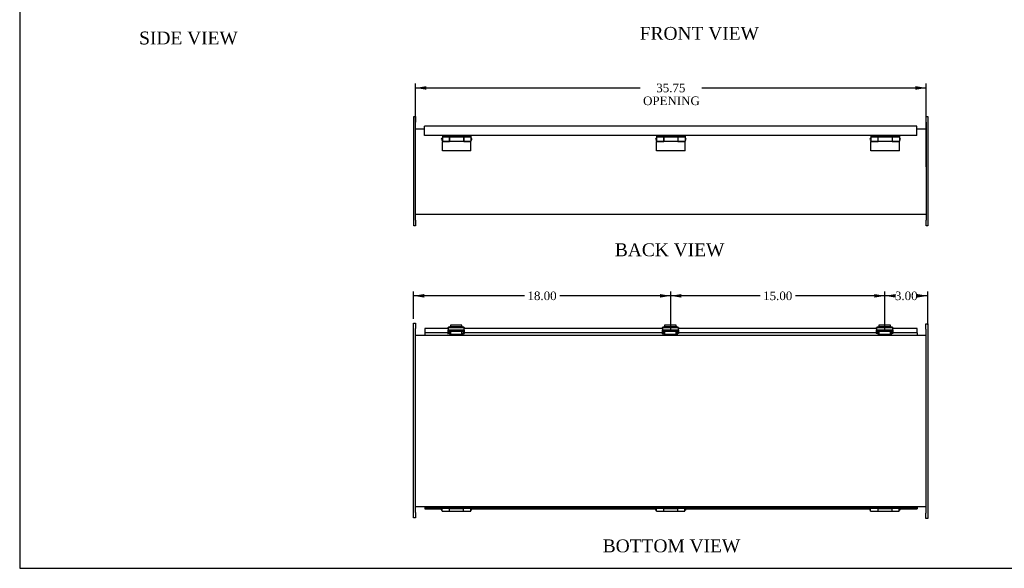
# Model space of a CAD drawing. Header units: inches. Extents: x 0 to 120, y -1 to 80.
# Tile 1 of 6: x 0 to 69, y 0 to 39. Entities that reach past the tile are written whole.
import ezdxf
from ezdxf.enums import TextEntityAlignment as Align

# ---------------------------------------------------------------- set-up
doc = ezdxf.new("R2010")
doc.units = ezdxf.units.IN
doc.header["$MEASUREMENT"] = 0
for name, color, linetype in [('CCH03740', 7, 'Continuous'), ('CCH03741', 7, 'Continuous'), ('COM42530', 7, 'Continuous'), ('COM52566', 7, 'Continuous'), ('COM52570', 7, 'Continuous'), ('Default', 7, 'Continuous'), ('GSK11095', 7, 'Continuous'), ('HNG11000', 7, 'Continuous'), ('HNG11000-2', 7, 'Continuous'), ('HNG11000-3', 7, 'Continuous')]:
    doc.layers.add(name, color=color, linetype=linetype)
doc.styles.add('SEACAD_Times_New_Roman', font='times.ttf')
doc.dimstyles.new('HAMMOND_(STH_-_120x80)', dxfattribs={"dimtxt": 0.6, "dimasz": 0.75, "dimexe": 0.3, "dimexo": 0.3, "dimgap": 0.15, "dimtad": 0, "dimtih": 1, "dimtoh": 1, "dimzin": 0, "dimdsep": 46, "dimtxsty": 'SEACAD_Times_New_Roman', "dimblk1": '_SE_FILLED', "dimblk2": '_SE_FILLED', "dimsah": 1, "dimcen": 0.3, "dimadec": 0, "dimazin": 0, "dimtfac": 0.8, "dimtofl": 0, "dimtmove": 0, "dimatfit": 3, "dimfxl": 1, "dimtolj": 1, "dimtzin": 0, "dimarcsym": 0})

# ---------------------------------------------------------------- blocks, each defined once
blk = doc.blocks.new('SE5')
at = {"layer": 'CCH03740', "color": 7, "linetype": 'Continuous'}
for p, q in [((30.532, 16.826), (30.532, 16.896)), ((30.532, 16.783), (30.532, 16.826)), ((30.532, 16.631), (30.532, 16.658)), ((30.589, 16.896), (30.589, 16.826)), ((30.589, 16.783), (30.589, 16.826)), ((30.589, 16.631), (30.589, 16.658)), ((30.589, 16.602), (31.449, 16.602)), ((30.589, 16.602), (30.589, 16.545)), ((31.449, 16.826), (31.449, 16.896)), ((31.449, 16.826), (31.449, 16.783)), ((31.449, 16.658), (31.449, 16.631)), ((31.449, 16.602), (31.449, 16.545)), ((31.506, 16.644), (31.506, 16.631)), ((45.532, 16.826), (45.532, 16.896)), ((45.532, 16.783), (45.532, 16.826)), ((45.532, 16.631), (45.532, 16.658)), ((45.589, 16.896), (45.589, 16.826)), ((45.589, 16.783), (45.589, 16.826)), ((45.589, 16.631), (45.589, 16.658)), ((45.589, 16.602), (46.449, 16.602)), ((45.589, 16.602), (45.589, 16.545)), ((46.449, 16.826), (46.449, 16.896)), ((46.449, 16.826), (46.449, 16.783)), ((46.449, 16.658), (46.449, 16.631)), ((46.449, 16.602), (46.449, 16.545)), ((46.506, 16.644), (46.506, 16.631)), ((60.532, 16.826), (60.532, 16.896)), ((60.532, 16.783), (60.532, 16.826)), ((60.532, 16.631), (60.532, 16.658)), ((60.589, 16.896), (60.589, 16.826)), ((60.589, 16.783), (60.589, 16.826)), ((60.589, 16.631), (60.589, 16.658)), ((60.589, 16.602), (61.449, 16.602)), ((60.589, 16.602), (60.589, 16.545)), ((61.449, 16.826), (61.449, 16.896)), ((61.449, 16.826), (61.449, 16.783)), ((61.449, 16.658), (61.449, 16.631)), ((61.449, 16.602), (61.449, 16.545)), ((61.506, 16.644), (61.506, 16.631))]:
    blk.add_line(p, q, dxfattribs=at)
for centre, radius, start, end in [((30.618, 16.631), 0.086, 180, 250.29306), ((30.618, 16.631), 0.029, 180, 218.20757), ((31.42, 16.631), 0.029, 270, 0), ((31.42, 16.631), 0.086, 289.70694, 0), ((45.618, 16.631), 0.086, 180, 250.29306), ((45.618, 16.631), 0.029, 180, 218.20757), ((46.42, 16.631), 0.029, 270, 0), ((46.42, 16.631), 0.086, 289.70694, 0), ((60.618, 16.631), 0.086, 180, 250.29306), ((60.618, 16.631), 0.029, 180, 218.20757), ((61.42, 16.631), 0.029, 270, 0), ((61.42, 16.631), 0.086, 289.70694, 0)]:
    blk.add_arc(centre, radius, start, end, dxfattribs=at)
at = {"layer": 'CCH03741', "color": 7, "linetype": 'Continuous'}
for p, q in [((30.595, 17.241), (30.595, 17.144)), ((31.405, 17.241), (30.595, 17.241)), ((31.405, 17.144), (31.405, 17.241)), ((45.595, 17.241), (45.595, 17.144)), ((46.405, 17.241), (45.595, 17.241)), ((46.405, 17.144), (46.405, 17.241)), ((60.595, 17.241), (60.595, 17.144)), ((61.405, 17.241), (60.595, 17.241)), ((61.405, 17.144), (61.405, 17.241)), ((30.421, 16.889), (30.421, 16.701)), ((30.436, 16.889), (30.421, 16.889)), ((30.421, 16.701), (30.424, 16.701)), ((30.424, 16.814), (30.424, 16.626)), ((30.436, 16.814), (30.424, 16.814)), ((30.424, 16.626), (30.439, 16.626)), ((30.436, 17.012), (30.436, 17.068)), ((30.436, 17.012), (30.436, 16.901)), ((30.436, 16.896), (30.436, 16.901)), ((30.436, 16.88), (30.436, 16.896)), ((31.566, 16.896), (30.436, 16.896)), ((30.436, 16.738), (30.436, 16.88)), ((30.436, 16.644), (30.436, 16.738)), ((30.501, 16.644), (30.436, 16.644)), ((30.439, 16.644), (30.439, 16.626)), ((30.501, 16.881), (30.501, 16.738)), ((30.532, 16.873), (30.501, 16.873)), ((30.595, 16.783), (30.501, 16.783)), ((30.501, 16.738), (30.501, 16.644)), ((30.501, 16.658), (30.595, 16.658)), ((30.561, 17.111), (31.441, 17.111)), ((31.441, 17.055), (30.561, 17.055)), ((30.595, 17.111), (30.595, 17.144)), ((30.595, 17.144), (31.405, 17.144)), ((30.595, 16.805), (30.595, 16.896)), ((30.595, 16.805), (31.405, 16.805)), ((30.595, 16.805), (30.595, 16.602)), ((31.405, 17.144), (31.405, 17.111)), ((31.405, 16.896), (31.405, 16.805)), ((31.405, 16.602), (31.405, 16.805)), ((31.506, 16.783), (31.405, 16.783)), ((31.405, 16.658), (31.506, 16.658)), ((31.433, 16.873), (31.433, 16.783)), ((31.449, 16.873), (31.433, 16.873)), ((31.506, 16.881), (31.506, 16.738)), ((31.506, 16.644), (31.506, 16.738)), ((31.566, 16.644), (31.506, 16.644)), ((31.566, 17.068), (31.566, 17.012)), ((31.566, 16.901), (31.566, 17.012)), ((31.566, 16.901), (31.566, 16.896)), ((31.566, 16.896), (31.566, 16.88)), ((31.581, 16.889), (31.566, 16.889)), ((31.566, 16.88), (31.566, 16.738)), ((31.574, 16.783), (31.566, 16.783)), ((31.566, 16.738), (31.566, 16.644)), ((31.566, 16.658), (31.574, 16.658)), ((31.574, 16.658), (31.574, 16.783)), ((31.574, 16.701), (31.581, 16.701)), ((31.581, 16.701), (31.581, 16.889)), ((45.421, 16.889), (45.421, 16.701)), ((45.436, 16.889), (45.421, 16.889)), ((45.421, 16.701), (45.424, 16.701)), ((45.424, 16.814), (45.424, 16.626)), ((45.436, 16.814), (45.424, 16.814)), ((45.424, 16.626), (45.439, 16.626)), ((45.436, 17.012), (45.436, 17.068)), ((45.436, 17.012), (45.436, 16.901)), ((45.436, 16.896), (45.436, 16.901)), ((45.436, 16.88), (45.436, 16.896)), ((46.566, 16.896), (45.436, 16.896)), ((45.436, 16.738), (45.436, 16.88)), ((45.436, 16.644), (45.436, 16.738)), ((45.501, 16.644), (45.436, 16.644)), ((45.439, 16.644), (45.439, 16.626)), ((45.501, 16.881), (45.501, 16.738)), ((45.532, 16.873), (45.501, 16.873)), ((45.595, 16.783), (45.501, 16.783)), ((45.501, 16.738), (45.501, 16.644)), ((45.501, 16.658), (45.595, 16.658)), ((45.561, 17.111), (46.441, 17.111)), ((46.441, 17.055), (45.561, 17.055)), ((45.595, 17.111), (45.595, 17.144)), ((45.595, 17.144), (46.405, 17.144)), ((45.595, 16.805), (45.595, 16.896)), ((45.595, 16.805), (46.405, 16.805)), ((45.595, 16.805), (45.595, 16.602)), ((46.405, 17.144), (46.405, 17.111)), ((46.405, 16.896), (46.405, 16.805)), ((46.405, 16.602), (46.405, 16.805)), ((46.506, 16.783), (46.405, 16.783)), ((46.405, 16.658), (46.506, 16.658)), ((46.433, 16.873), (46.433, 16.783)), ((46.449, 16.873), (46.433, 16.873)), ((46.506, 16.881), (46.506, 16.738)), ((46.506, 16.644), (46.506, 16.738)), ((46.566, 16.644), (46.506, 16.644)), ((46.566, 17.068), (46.566, 17.012)), ((46.566, 16.901), (46.566, 17.012)), ((46.566, 16.901), (46.566, 16.896)), ((46.566, 16.896), (46.566, 16.88)), ((46.581, 16.889), (46.566, 16.889)), ((46.566, 16.88), (46.566, 16.738)), ((46.574, 16.783), (46.566, 16.783)), ((46.566, 16.738), (46.566, 16.644)), ((46.566, 16.658), (46.574, 16.658)), ((46.574, 16.658), (46.574, 16.783)), ((46.574, 16.701), (46.581, 16.701)), ((46.581, 16.701), (46.581, 16.889)), ((60.421, 16.889), (60.421, 16.701)), ((60.436, 16.889), (60.421, 16.889)), ((60.421, 16.701), (60.424, 16.701)), ((60.424, 16.814), (60.424, 16.626)), ((60.436, 16.814), (60.424, 16.814)), ((60.424, 16.626), (60.439, 16.626)), ((60.436, 17.012), (60.436, 17.068)), ((60.436, 17.012), (60.436, 16.901)), ((60.436, 16.896), (60.436, 16.901)), ((60.436, 16.88), (60.436, 16.896)), ((61.566, 16.896), (60.436, 16.896)), ((60.436, 16.738), (60.436, 16.88)), ((60.436, 16.644), (60.436, 16.738)), ((60.501, 16.644), (60.436, 16.644)), ((60.439, 16.644), (60.439, 16.626)), ((60.501, 16.881), (60.501, 16.738)), ((60.532, 16.873), (60.501, 16.873)), ((60.595, 16.783), (60.501, 16.783)), ((60.501, 16.738), (60.501, 16.644)), ((60.501, 16.658), (60.595, 16.658)), ((60.561, 17.111), (61.441, 17.111)), ((61.441, 17.055), (60.561, 17.055)), ((60.595, 17.111), (60.595, 17.144)), ((60.595, 17.144), (61.405, 17.144)), ((60.595, 16.805), (60.595, 16.896)), ((60.595, 16.805), (61.405, 16.805)), ((60.595, 16.805), (60.595, 16.602)), ((61.405, 17.144), (61.405, 17.111)), ((61.405, 16.896), (61.405, 16.805)), ((61.405, 16.602), (61.405, 16.805)), ((61.506, 16.783), (61.405, 16.783)), ((61.405, 16.658), (61.506, 16.658)), ((61.433, 16.873), (61.433, 16.783)), ((61.449, 16.873), (61.433, 16.873)), ((61.506, 16.881), (61.506, 16.738)), ((61.506, 16.644), (61.506, 16.738)), ((61.566, 16.644), (61.506, 16.644)), ((61.566, 17.068), (61.566, 17.012)), ((61.566, 16.901), (61.566, 17.012)), ((61.566, 16.901), (61.566, 16.896)), ((61.566, 16.896), (61.566, 16.88)), ((61.581, 16.889), (61.566, 16.889)), ((61.566, 16.88), (61.566, 16.738)), ((61.574, 16.783), (61.566, 16.783)), ((61.566, 16.738), (61.566, 16.644)), ((61.566, 16.658), (61.574, 16.658)), ((61.574, 16.658), (61.574, 16.783)), ((61.574, 16.701), (61.581, 16.701)), ((61.581, 16.701), (61.581, 16.889))]:
    blk.add_line(p, q, dxfattribs=at)
for centre, radius, start, end in [((30.511, 16.88), 0.0756, 167.3935, 180), ((30.516, 16.881), 0.0156, 90, 180), ((31.49, 16.881), 0.0156, 0, 90), ((31.49, 16.88), 0.0756, 0.00009, 12.6065), ((45.511, 16.88), 0.0756, 167.3935, 180), ((45.516, 16.881), 0.0156, 90, 180), ((46.49, 16.881), 0.0156, 0, 90), ((46.49, 16.88), 0.0756, 0.00009, 12.6065), ((60.511, 16.88), 0.0756, 167.3935, 180), ((60.516, 16.881), 0.0156, 90, 180), ((61.49, 16.881), 0.0156, 0, 90), ((61.49, 16.88), 0.0756, 0.00009, 12.6065)]:
    blk.add_arc(centre, radius, start, end, dxfattribs=at)
for centre, major_axis, start_param, end_param in [((30.561, 17.068), (-0.125, 0), 4.712389, 6.283185), ((30.561, 17.012), (0.125, 0), 1.570796, 3.141593), ((31.441, 17.068), (-0.125, 0), 3.141593, 4.712389), ((31.441, 17.012), (0.125, 0), 0, 1.570796), ((45.561, 17.068), (-0.125, 0), 4.712389, 6.283185), ((45.561, 17.012), (0.125, 0), 1.570796, 3.141593), ((46.441, 17.068), (-0.125, 0), 3.141593, 4.712389), ((46.441, 17.012), (0.125, 0), 0, 1.570796), ((60.561, 17.068), (-0.125, 0), 4.712389, 6.283185), ((60.561, 17.012), (0.125, 0), 1.570796, 3.141593), ((61.441, 17.068), (-0.125, 0), 3.141593, 4.712389), ((61.441, 17.012), (0.125, 0), 0, 1.570796)]:
    blk.add_ellipse(centre, major_axis=major_axis, ratio=0.34202, start_param=start_param, end_param=end_param, dxfattribs=at)
at = {"layer": 'COM42530', "color": 7, "linetype": 'Continuous'}
for p, q in [((28.019, 17.005), (28.019, 17.38)), ((28.019, 17.38), (28.144, 17.38)), ((28.144, 17.38), (28.144, 17.005)), ((63.894, 16.96), (63.894, 17.335)), ((63.894, 17.335), (64.019, 17.335)), ((64.019, 17.335), (64.019, 16.96)), ((28.019, 4.13), (28.019, 17.005)), ((28.144, 4.13), (28.144, 17.005)), ((63.894, 16.96), (63.894, 4.085)), ((64.019, 16.96), (64.019, 4.085)), ((28.019, 3.755), (28.019, 4.13)), ((28.144, 3.755), (28.019, 3.755)), ((28.144, 4.13), (28.144, 3.755)), ((63.894, 3.71), (63.894, 4.085)), ((64.019, 3.71), (63.894, 3.71)), ((64.019, 4.085), (64.019, 3.71))]:
    blk.add_line(p, q, dxfattribs=at)
at = {"layer": 'COM52566', "color": 7, "linetype": 'Continuous'}
for p, q in [((30.436, 17.009), (28.801, 17.009)), ((28.801, 17.009), (28.801, 16.835)), ((28.801, 16.835), (28.801, 16.701)), ((30.424, 16.701), (28.801, 16.701)), ((45.436, 17.009), (31.566, 17.009)), ((45.424, 16.701), (31.574, 16.701)), ((60.436, 17.009), (46.566, 17.009)), ((60.424, 16.701), (46.574, 16.701)), ((63.269, 17.009), (61.566, 17.009)), ((63.269, 16.701), (61.574, 16.701)), ((63.269, 16.835), (63.269, 17.009)), ((63.269, 16.701), (63.269, 16.835)), ((28.801, 4.47), (30.019, 4.47)), ((28.801, 4.47), (28.801, 4.398)), ((28.801, 4.398), (29.951, 4.398)), ((32.019, 4.47), (45.019, 4.47)), ((32.086, 4.398), (44.951, 4.398)), ((47.019, 4.47), (60.019, 4.47)), ((47.086, 4.398), (59.951, 4.398)), ((62.019, 4.47), (63.269, 4.47)), ((62.086, 4.398), (63.269, 4.398)), ((63.269, 4.47), (63.269, 4.398))]:
    blk.add_line(p, q, dxfattribs=at)
at = {"layer": 'COM52570', "color": 7, "linetype": 'Continuous'}
for p, q in [((28.144, 16.545), (63.894, 16.545)), ((28.144, 4.545), (63.894, 4.545))]:
    blk.add_line(p, q, dxfattribs=at)
at = {"layer": 'GSK11095', "color": 7, "linetype": 'Continuous'}
for p, q in [((28.801, 16.701), (28.801, 16.701)), ((28.801, 16.701), (28.801, 16.545)), ((28.801, 16.701), (28.801, 16.701)), ((63.269, 16.701), (63.269, 16.545)), ((63.269, 16.701), (63.269, 16.701)), ((63.269, 16.701), (63.269, 16.701)), ((28.801, 4.545), (28.801, 4.47)), ((28.801, 4.47), (28.801, 4.47)), ((28.801, 4.47), (28.801, 4.47)), ((63.269, 4.545), (63.269, 4.47)), ((63.269, 4.47), (63.269, 4.47)), ((63.269, 4.47), (63.269, 4.47))]:
    blk.add_line(p, q, dxfattribs=at)
at = {"layer": 'HNG11000', "color": 7, "linetype": 'Continuous'}
for p, q in [((30.019, 4.506), (30.019, 4.431)), ((30.019, 4.506), (32.019, 4.506)), ((30.019, 4.431), (32.019, 4.431)), ((30.523, 4.425), (31.515, 4.425)), ((30.523, 4.425), (30.523, 4.231)), ((30.523, 4.231), (31.515, 4.231)), ((31.515, 4.231), (31.515, 4.425)), ((32.019, 4.506), (32.019, 4.431)), ((45.019, 4.506), (45.019, 4.431)), ((45.019, 4.506), (47.019, 4.506)), ((45.019, 4.431), (47.019, 4.431)), ((45.523, 4.425), (46.515, 4.425)), ((45.523, 4.425), (45.523, 4.231)), ((45.523, 4.231), (46.515, 4.231)), ((46.515, 4.231), (46.515, 4.425)), ((47.019, 4.506), (47.019, 4.431)), ((60.019, 4.506), (60.019, 4.431)), ((60.019, 4.506), (62.019, 4.506)), ((60.019, 4.431), (62.019, 4.431)), ((60.523, 4.425), (61.515, 4.425)), ((60.523, 4.425), (60.523, 4.231)), ((60.523, 4.231), (61.515, 4.231)), ((61.515, 4.231), (61.515, 4.425)), ((62.019, 4.506), (62.019, 4.431))]:
    blk.add_line(p, q, dxfattribs=at)
at = {"layer": 'HNG11000-2', "color": 7, "linetype": 'Continuous'}
for p, q in [((30.019, 4.506), (30.019, 4.545)), ((30.019, 4.231), (30.019, 4.431)), ((30.019, 4.231), (30.515, 4.231)), ((30.515, 4.538), (30.515, 4.506)), ((31.523, 4.538), (30.515, 4.538)), ((30.515, 4.431), (30.515, 4.231)), ((31.523, 4.506), (31.523, 4.538)), ((31.523, 4.231), (31.523, 4.431)), ((31.523, 4.231), (32.019, 4.231)), ((32.019, 4.506), (32.019, 4.545)), ((32.019, 4.231), (32.019, 4.431)), ((45.019, 4.506), (45.019, 4.545)), ((45.019, 4.231), (45.019, 4.431)), ((45.019, 4.231), (45.515, 4.231)), ((45.515, 4.538), (45.515, 4.506)), ((46.523, 4.538), (45.515, 4.538)), ((45.515, 4.431), (45.515, 4.231)), ((46.523, 4.506), (46.523, 4.538)), ((46.523, 4.231), (46.523, 4.431)), ((46.523, 4.231), (47.019, 4.231)), ((47.019, 4.506), (47.019, 4.545)), ((47.019, 4.231), (47.019, 4.431)), ((60.019, 4.506), (60.019, 4.545)), ((60.019, 4.231), (60.019, 4.431)), ((60.019, 4.231), (60.515, 4.231)), ((60.515, 4.538), (60.515, 4.506)), ((61.523, 4.538), (60.515, 4.538)), ((60.515, 4.431), (60.515, 4.231)), ((61.523, 4.506), (61.523, 4.538)), ((61.523, 4.231), (61.523, 4.431)), ((61.523, 4.231), (62.019, 4.231)), ((62.019, 4.506), (62.019, 4.545)), ((62.019, 4.231), (62.019, 4.431))]:
    blk.add_line(p, q, dxfattribs=at)
at = {"layer": 'HNG11000-3', "color": 7, "linetype": 'Continuous'}
for p, q in [((30.019, 4.431), (30.006, 4.431)), ((30.006, 4.306), (30.019, 4.306)), ((30.515, 4.306), (30.523, 4.306)), ((31.515, 4.306), (31.523, 4.306)), ((32.031, 4.431), (32.019, 4.431)), ((32.019, 4.306), (32.031, 4.306)), ((45.019, 4.431), (45.006, 4.431)), ((45.006, 4.306), (45.019, 4.306)), ((45.515, 4.306), (45.523, 4.306)), ((46.515, 4.306), (46.523, 4.306)), ((47.031, 4.431), (47.019, 4.431)), ((47.019, 4.306), (47.031, 4.306)), ((60.019, 4.431), (60.006, 4.431)), ((60.006, 4.306), (60.019, 4.306)), ((60.515, 4.306), (60.523, 4.306)), ((61.515, 4.306), (61.523, 4.306)), ((62.031, 4.431), (62.019, 4.431)), ((62.019, 4.306), (62.031, 4.306))]:
    blk.add_line(p, q, dxfattribs=at)
for centre, start, end in [((30.006, 4.368), 90, 270), ((32.031, 4.368), 270, 90), ((45.006, 4.368), 90, 270), ((47.031, 4.368), 270, 90), ((60.006, 4.368), 90, 270), ((62.031, 4.368), 270, 90)]:
    blk.add_arc(centre, 0.0625, start, end, dxfattribs=at)
blk = doc.blocks.new('SE6')
at = {"layer": 'COM42530', "color": 7, "linetype": 'Continuous'}
for p, q in [((28.035, 31.443), (28.035, 31.818)), ((28.035, 31.818), (28.16, 31.818)), ((28.16, 31.818), (28.16, 31.443)), ((63.91, 31.443), (63.91, 31.818)), ((63.91, 31.818), (64.035, 31.818)), ((64.035, 31.818), (64.035, 31.443)), ((28.035, 24.568), (28.035, 31.443)), ((28.16, 24.568), (28.16, 31.443)), ((63.91, 31.443), (63.91, 24.568)), ((64.035, 31.443), (64.035, 24.568)), ((28.035, 24.193), (28.035, 24.568)), ((28.16, 24.193), (28.035, 24.193)), ((28.16, 24.568), (28.16, 24.193)), ((63.91, 24.193), (63.91, 24.568)), ((64.035, 24.193), (63.91, 24.193)), ((64.035, 24.568), (64.035, 24.193))]:
    blk.add_line(p, q, dxfattribs=at)
at = {"layer": 'COM52566', "color": 7, "linetype": 'Continuous'}
for p, q in [((28.785, 31.038), (28.785, 31.146)), ((63.253, 31.146), (28.785, 31.146)), ((28.785, 30.49), (28.785, 31.038)), ((63.253, 31.038), (63.253, 31.146)), ((63.253, 30.49), (63.253, 31.038)), ((63.253, 30.49), (28.785, 30.49))]:
    blk.add_line(p, q, dxfattribs=at)
at = {"layer": 'COM52570', "color": 7, "linetype": 'Continuous'}
for p, q in [((28.16, 30.974), (28.785, 30.974)), ((63.253, 30.974), (63.91, 30.974)), ((63.91, 24.974), (28.16, 24.974))]:
    blk.add_line(p, q, dxfattribs=at)
at = {"layer": 'GSK11095', "color": 7, "linetype": 'Continuous'}
for p, q in [((28.785, 30.887), (28.785, 31.074)), ((28.785, 31.074), (28.785, 31.074)), ((28.785, 31.074), (28.785, 31.074)), ((63.253, 31.074), (63.253, 31.074)), ((63.253, 31.074), (63.253, 31.074)), ((63.253, 30.887), (63.253, 31.074)), ((28.785, 30.887), (28.785, 30.887)), ((28.785, 30.887), (28.785, 30.887)), ((63.253, 30.887), (63.253, 30.887)), ((63.253, 30.887), (63.253, 30.887))]:
    blk.add_line(p, q, dxfattribs=at)
at = {"layer": 'HNG11000', "color": 7, "linetype": 'Continuous'}
for p, q in [((30.539, 30.104), (30.539, 30.379)), ((31.531, 30.379), (30.539, 30.379)), ((31.531, 30.379), (31.531, 30.104)), ((45.539, 30.104), (45.539, 30.379)), ((46.531, 30.379), (45.539, 30.379)), ((46.531, 30.379), (46.531, 30.104)), ((60.539, 30.104), (60.539, 30.379)), ((61.531, 30.379), (60.539, 30.379)), ((61.531, 30.379), (61.531, 30.104)), ((30.035, 29.428), (30.035, 30.081)), ((30.035, 30.081), (30.539, 30.081)), ((30.539, 30.081), (30.539, 30.104)), ((30.539, 30.104), (31.531, 30.104)), ((31.531, 30.104), (31.531, 30.081)), ((31.531, 30.081), (32.035, 30.081)), ((32.035, 29.428), (32.035, 30.081)), ((45.035, 29.428), (45.035, 30.081)), ((45.035, 30.081), (45.539, 30.081)), ((45.539, 30.081), (45.539, 30.104)), ((45.539, 30.104), (46.531, 30.104)), ((46.531, 30.104), (46.531, 30.081)), ((46.531, 30.081), (47.035, 30.081)), ((47.035, 29.428), (47.035, 30.081)), ((60.035, 29.428), (60.035, 30.081)), ((60.035, 30.081), (60.539, 30.081)), ((60.539, 30.081), (60.539, 30.104)), ((60.539, 30.104), (61.531, 30.104)), ((61.531, 30.104), (61.531, 30.081)), ((61.531, 30.081), (62.035, 30.081)), ((62.035, 29.428), (62.035, 30.081)), ((32.035, 29.428), (30.035, 29.428)), ((47.035, 29.428), (45.035, 29.428)), ((62.035, 29.428), (60.035, 29.428))]:
    blk.add_line(p, q, dxfattribs=at)
at = {"layer": 'HNG11000-2', "color": 7, "linetype": 'Continuous'}
for p, q in [((30.035, 30.49), (30.035, 30.447)), ((30.035, 30.447), (30.035, 30.379)), ((30.035, 30.447), (32.035, 30.447)), ((30.035, 30.379), (30.035, 30.104)), ((30.531, 30.379), (30.035, 30.379)), ((31.539, 30.401), (30.531, 30.401)), ((30.531, 30.401), (30.531, 30.379)), ((30.531, 30.379), (30.531, 30.104)), ((31.539, 30.379), (31.539, 30.401)), ((31.539, 30.104), (31.539, 30.379)), ((32.035, 30.379), (31.539, 30.379)), ((32.035, 30.49), (32.035, 30.447)), ((32.035, 30.447), (32.035, 30.379)), ((32.035, 30.379), (32.035, 30.104)), ((45.035, 30.49), (45.035, 30.447)), ((45.035, 30.447), (45.035, 30.379)), ((45.035, 30.447), (47.035, 30.447)), ((45.035, 30.379), (45.035, 30.104)), ((45.531, 30.379), (45.035, 30.379)), ((46.539, 30.401), (45.531, 30.401)), ((45.531, 30.401), (45.531, 30.379)), ((45.531, 30.379), (45.531, 30.104)), ((46.539, 30.379), (46.539, 30.401)), ((46.539, 30.104), (46.539, 30.379)), ((47.035, 30.379), (46.539, 30.379)), ((47.035, 30.49), (47.035, 30.447)), ((47.035, 30.447), (47.035, 30.379)), ((47.035, 30.379), (47.035, 30.104)), ((60.035, 30.49), (60.035, 30.447)), ((60.035, 30.447), (60.035, 30.379)), ((60.035, 30.447), (62.035, 30.447)), ((60.035, 30.379), (60.035, 30.104)), ((60.531, 30.379), (60.035, 30.379)), ((61.539, 30.401), (60.531, 30.401)), ((60.531, 30.401), (60.531, 30.379)), ((60.531, 30.379), (60.531, 30.104)), ((61.539, 30.379), (61.539, 30.401)), ((61.539, 30.104), (61.539, 30.379)), ((62.035, 30.379), (61.539, 30.379)), ((62.035, 30.49), (62.035, 30.447)), ((62.035, 30.447), (62.035, 30.379)), ((62.035, 30.379), (62.035, 30.104)), ((30.035, 30.104), (30.531, 30.104)), ((31.539, 30.104), (32.035, 30.104)), ((45.035, 30.104), (45.531, 30.104)), ((46.539, 30.104), (47.035, 30.104)), ((60.035, 30.104), (60.531, 30.104)), ((61.539, 30.104), (62.035, 30.104))]:
    blk.add_line(p, q, dxfattribs=at)
at = {"layer": 'HNG11000-3', "color": 7, "linetype": 'Continuous'}
for p, q in [((30.035, 30.304), (30.022, 30.304)), ((30.022, 30.179), (30.035, 30.179)), ((30.539, 30.304), (30.531, 30.304)), ((30.531, 30.179), (30.539, 30.179)), ((31.539, 30.304), (31.531, 30.304)), ((31.531, 30.179), (31.539, 30.179)), ((32.047, 30.304), (32.035, 30.304)), ((32.035, 30.179), (32.047, 30.179)), ((45.035, 30.304), (45.022, 30.304)), ((45.022, 30.179), (45.035, 30.179)), ((45.539, 30.304), (45.531, 30.304)), ((45.531, 30.179), (45.539, 30.179)), ((46.539, 30.304), (46.531, 30.304)), ((46.531, 30.179), (46.539, 30.179)), ((47.047, 30.304), (47.035, 30.304)), ((47.035, 30.179), (47.047, 30.179)), ((60.035, 30.304), (60.022, 30.304)), ((60.022, 30.179), (60.035, 30.179)), ((60.539, 30.304), (60.531, 30.304)), ((60.531, 30.179), (60.539, 30.179)), ((61.539, 30.304), (61.531, 30.304)), ((61.531, 30.179), (61.539, 30.179)), ((62.047, 30.304), (62.035, 30.304)), ((62.035, 30.179), (62.047, 30.179))]:
    blk.add_line(p, q, dxfattribs=at)
for centre, start, end in [((30.022, 30.241), 90, 180), ((30.022, 30.241), 180, 270), ((32.047, 30.241), 270, 90), ((45.022, 30.241), 90, 180), ((45.022, 30.241), 180, 270), ((47.047, 30.241), 270, 90), ((60.022, 30.241), 90, 180), ((60.022, 30.241), 180, 270), ((62.047, 30.241), 270, 90)]:
    blk.add_arc(centre, 0.0625, start, end, dxfattribs=at)
blk = doc.blocks.new('DMBLK156')
at = {"layer": 'Default', "linetype": 'Continuous', "transparency": 16777216}
for points in [[(28.91, 33.951), (28.16, 33.826), (28.91, 33.701)], [(63.16, 33.951), (63.16, 33.701), (63.91, 33.826)]]:
    blk.add_hatch(color=7, dxfattribs=at).paths.add_polyline_path(points)
at = {"layer": 'Default', "color": 7, "linetype": 'Continuous', "transparency": 16777216}
for p, q in [((28.16, 28.306), (28.16, 34.126)), ((28.16, 33.826), (43.877, 33.826)), ((48.192, 33.826), (63.91, 33.826)), ((63.91, 28.306), (63.91, 34.126))]:
    blk.add_line(p, q, dxfattribs=at)
at = {"layer": 'Default', "color": 7, "linetype": 'Continuous', "transparency": 16777216, "style": 'SEACAD_Times_New_Roman'}
for s, p in [('35.75', (45.011, 34.126)), ('OPENING', (44.087, 33.226))]:
    blk.add_text(s, height=0.6, dxfattribs=at).set_placement(p, align=Align.TOP_LEFT)
blk = doc.blocks.new('_SE_FILLED')
at = {"color": 0}
blk.add_line((0, 0), (-1, 0), dxfattribs=at)
blk.add_solid([(0, 0), (-1, -0.1665), (-1, 0.1665), (0, 0)], dxfattribs=at)
blk = doc.blocks.new('DMBLK167')
at = {"layer": 'Default', "linetype": 'Continuous', "transparency": 16777216}
for points in [[(61.769, 19.413), (61.019, 19.288), (61.769, 19.163)], [(63.269, 19.413), (63.269, 19.163), (64.019, 19.288)]]:
    blk.add_hatch(color=7, dxfattribs=at).paths.add_polyline_path(points)
at = {"layer": 'Default', "color": 7, "linetype": 'Continuous', "transparency": 16777216}
for p, q in [((61.019, 16.902), (61.019, 19.588)), ((64.019, 17.26), (64.019, 19.588)), ((61.512, 19.288), (61.019, 19.288)), ((64.019, 19.288), (63.525, 19.288))]:
    blk.add_line(p, q, dxfattribs=at)
at = {"layer": 'Default', "color": 7, "linetype": 'Continuous', "transparency": 16777216, "style": 'SEACAD_Times_New_Roman'}
blk.add_text('3.00', height=0.6, dxfattribs=at).set_placement((61.722, 19.588), align=Align.TOP_LEFT)
blk = doc.blocks.new('DMBLK168')
at = {"layer": 'Default', "linetype": 'Continuous', "transparency": 16777216}
for points in [[(46.769, 19.413), (46.019, 19.288), (46.769, 19.163)], [(60.269, 19.413), (60.269, 19.163), (61.019, 19.288)]]:
    blk.add_hatch(color=7, dxfattribs=at).paths.add_polyline_path(points)
at = {"layer": 'Default', "color": 7, "linetype": 'Continuous', "transparency": 16777216}
for p, q in [((46.019, 16.902), (46.019, 19.588)), ((61.019, 16.902), (61.019, 19.588)), ((52.285, 19.288), (46.019, 19.288)), ((61.019, 19.288), (54.752, 19.288))]:
    blk.add_line(p, q, dxfattribs=at)
at = {"layer": 'Default', "color": 7, "linetype": 'Continuous', "transparency": 16777216, "style": 'SEACAD_Times_New_Roman'}
blk.add_text('15.00', height=0.6, dxfattribs=at).set_placement((52.495, 19.588), align=Align.TOP_LEFT)
blk = doc.blocks.new('DMBLK169')
at = {"layer": 'Default', "linetype": 'Continuous', "transparency": 16777216}
for points in [[(28.769, 19.413), (28.019, 19.288), (28.769, 19.163)], [(45.269, 19.413), (45.269, 19.163), (46.019, 19.288)]]:
    blk.add_hatch(color=7, dxfattribs=at).paths.add_polyline_path(points)
at = {"layer": 'Default', "color": 7, "linetype": 'Continuous', "transparency": 16777216}
for p, q in [((28.019, 17.68), (28.019, 19.588)), ((46.019, 16.902), (46.019, 19.588)), ((35.785, 19.288), (28.019, 19.288)), ((46.019, 19.288), (38.252, 19.288))]:
    blk.add_line(p, q, dxfattribs=at)
at = {"layer": 'Default', "color": 7, "linetype": 'Continuous', "transparency": 16777216, "style": 'SEACAD_Times_New_Roman'}
blk.add_text('18.00', height=0.6, dxfattribs=at).set_placement((35.995, 19.588), align=Align.TOP_LEFT)
blk = doc.blocks.new('BORDER')
at = {"layer": 'Default', "color": 7, "linetype": 'Continuous'}
for p, q in [((-41.86, 27.86), (-41.86, 0)), ((-41.86, 0), (0, 0))]:
    blk.add_line(p, q, dxfattribs=at)

msp = doc.modelspace()

# ---------------------------------------------------------------- block references
at = {"layer": 'Default', "color": 7, "xscale": 2.85, "yscale": 2.85, "zscale": 2.85}
msp.add_blockref('BORDER', (119.744, 0.233), dxfattribs=at)
at = {"layer": 'Default'}
for name in ['SE6', 'SE5']:
    msp.add_blockref(name, (0, 0), dxfattribs=at)

# ---------------------------------------------------------------- texts
at = {"layer": 'Default', "color": 7, "linetype": 'Continuous', "style": 'SEACAD_Times_New_Roman'}
for s, p in [('FRONT VIEW', (43.853, 38.094)), ('SIDE VIEW', (8.806, 37.769)), ('BACK VIEW', (42.113, 22.958)), ('BOTTOM VIEW', (41.262, 2.251))]:
    msp.add_text(s, height=0.9, dxfattribs=at).set_placement(p, align=Align.TOP_LEFT)

# ---------------------------------------------------------------- dimensions: what is measured, and where the dimension line sits
at = {"layer": 'Default', "color": 7, "linetype": 'Continuous'}
dim = msp.add_linear_dim(base=(28.16, 33.826), p1=(28.16, 28.006), p2=(63.91, 28.006), angle=0, text='\\A1;<>\\POPENING', dimstyle='HAMMOND_(STH_-_120x80)', dxfattribs=at)
dim.commit()
dim.dimension.update_dxf_attribs({"geometry": 'DMBLK156', "text_midpoint": (46.035, 33.826), "dimtype": 161})
for base, p1, p2, picture, middle in [((28.019, 19.288), (46.019, 16.602), (28.019, 17.005), 'DMBLK169', (37.019, 19.288)), ((46.019, 19.288), (61.019, 16.602), (46.019, 16.602), 'DMBLK168', (53.519, 19.288)), ((61.019, 19.288), (64.019, 16.96), (61.019, 16.602), 'DMBLK167', (62.519, 19.288))]:
    dim = msp.add_linear_dim(base=base, p1=p1, p2=p2, text='\\A1;<>', dimstyle='HAMMOND_(STH_-_120x80)', dxfattribs=at)
    dim.commit()
    dim.dimension.update_dxf_attribs({"geometry": picture, "text_midpoint": middle, "dimtype": 160})

doc.saveas('drawing.dxf')
